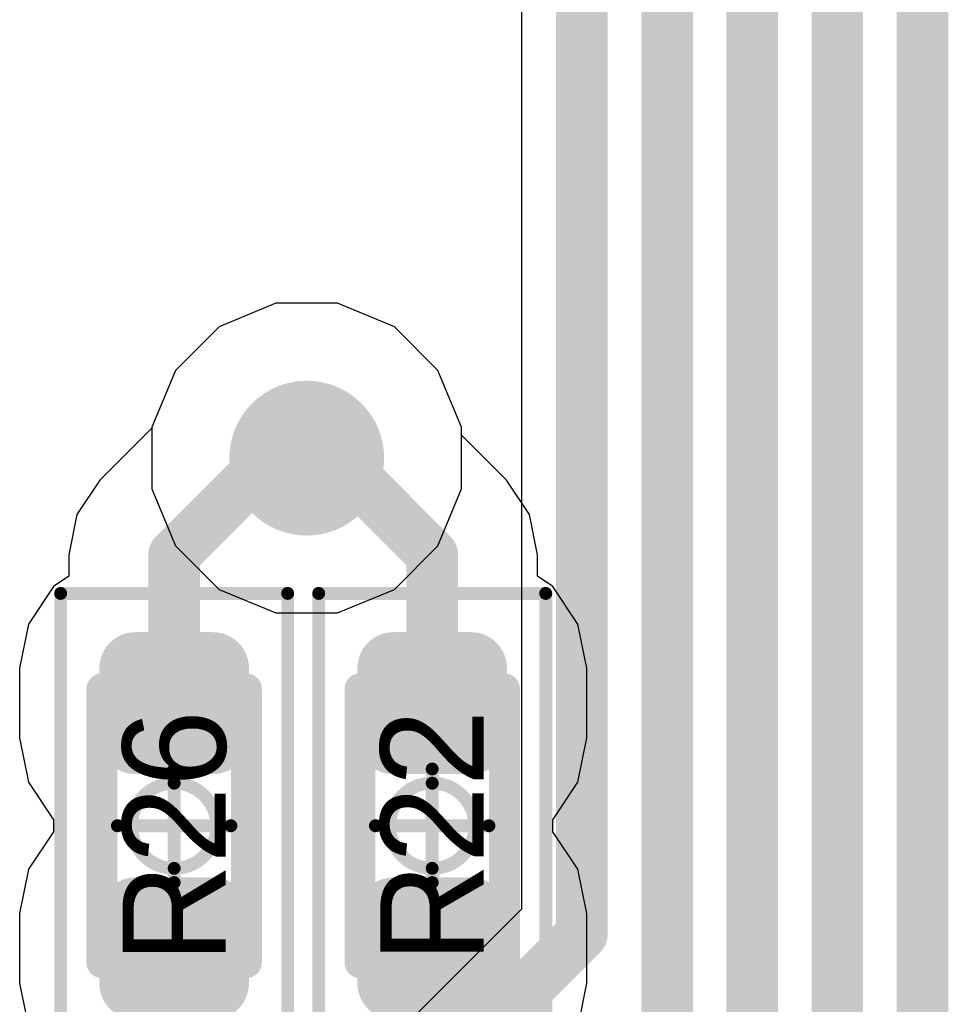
# Model space of a CAD drawing. Header units: millimetres. Extents: x -0.08 to 3.17, y -0.08 to 4.88.
# Tile 19 of 256: x 0.57 to 0.71, y 1.74 to 1.89. Entities that reach past the tile are written whole.
import ezdxf

# ---------------------------------------------------------------- set-up
doc = ezdxf.new("R2010")
doc.units = ezdxf.units.MM
doc.header["$MEASUREMENT"] = 0
for name, color, linetype in [('BottomLayer', 5, 'Continuous'), ('Mechanical13', 56, 'Continuous'), ('Mechanical15', 56, 'Continuous'), ('Mechanical2', 216, 'Continuous'), ('MidLayer1', 16, 'Continuous'), ('MidLayer2', 76, 'Continuous'), ('MultiLayer', 9, 'Continuous'), ('TopLayer', 1, 'Continuous'), ('TopPaste', 8, 'Continuous'), ('TopSolder', 216, 'Continuous'), ('ViaHoleLayer', 16, 'Continuous')]:
    doc.layers.add(name, color=color, linetype=linetype)

# ---------------------------------------------------------------- blocks, each defined once
blk = doc.blocks.new('RES_0402_489')
at = {"layer": 'Mechanical13', "const_width": 0.00472}
for points in [[(-0.02087, 0.01102), (0.02087, 0.01102)], [(-0.02087, 0.01102), (-0.02087, -0.01102)], [(0.02087, 0.01102), (0.02087, -0.01102)], [(-0.02087, -0.01102), (0.02087, -0.01102)]]:
    blk.add_lwpolyline(points, dxfattribs=at)
at = {"layer": 'Mechanical13', "const_width": 0.00236}
for points in [[(-0.02205, 0.01102, 1), (-0.01969, 0.01102, 1)], [(-0.02205, 0.01102, 1), (-0.01969, 0.01102, 1)], [(0.01969, 0.01102, 1), (0.02205, 0.01102, 1)], [(0.01969, 0.01102, 1), (0.02205, 0.01102, 1)], [(-0.02205, -0.01102, 1), (-0.01969, -0.01102, 1)], [(-0.02205, -0.01102, 1), (-0.01969, -0.01102, 1)], [(0.01969, -0.01102, 1), (0.02205, -0.01102, 1)], [(0.01969, -0.01102, 1), (0.02205, -0.01102, 1)]]:
    blk.add_lwpolyline(points, format="xyb", close=True, dxfattribs=at)
at = {"layer": 'Mechanical15', "const_width": 0.00197}
for points in [[(-0.03543, 0.01732), (0.03543, 0.01732)], [(-0.03543, 0.01732), (-0.03543, -0.01732)], [(0.03543, 0.01732), (0.03543, -0.01732)], [(0, 0.00866), (0, -0.00866)], [(-0.00866, 0), (0.00866, 0)], [(-0.03543, -0.01732), (0.03543, -0.01732)]]:
    blk.add_lwpolyline(points, dxfattribs=at)
at = {"layer": 'Mechanical15'}
for points, const_width in [([(-0.03593, 0.01732, 1), (-0.03494, 0.01732, 1)], 0.000984), ([(-0.03593, 0.01732, 1), (-0.03494, 0.01732, 1)], 0.000984), ([(0.03494, 0.01732, 1), (0.03593, 0.01732, 1)], 0.000984), ([(0.03494, 0.01732, 1), (0.03593, 0.01732, 1)], 0.000984), ([(-0.00049, 0.00866, 1), (0.00049, 0.00866, 1)], 0.000984), ([(0.0065, 0, 1), (-0.0065, 0, 1)], 0.00197), ([(-0.00915, 0, 1), (-0.00817, 0, 1)], 0.000984), ([(-0.00699, 0, 1), (-0.006, 0, 1)], 0.000984), ([(0.006, 0, 1), (0.00699, 0, 1)], 0.000984), ([(0.00817, 0, 1), (0.00915, 0, 1)], 0.000984), ([(-0.00049, -0.00866, 1), (0.00049, -0.00866, 1)], 0.000984), ([(-0.03593, -0.01732, 1), (-0.03494, -0.01732, 1)], 0.000984), ([(-0.03593, -0.01732, 1), (-0.03494, -0.01732, 1)], 0.000984), ([(0.03494, -0.01732, 1), (0.03593, -0.01732, 1)], 0.000984), ([(0.03494, -0.01732, 1), (0.03593, -0.01732, 1)], 0.000984)]:
    blk.add_lwpolyline(points, format="xyb", close=True, dxfattribs=dict(at, const_width=const_width))
at = {"layer": 'TopLayer', "const_width": 0.00552}
for points in [[(-0.02677, 0.0059, 1), (-0.02125, 0.0059, 1)], [(-0.01616, 0.0059, 1), (-0.01063, 0.0059, 1)], [(0.01063, 0.0059, 1), (0.01616, 0.0059, 1)], [(0.02125, 0.0059, 1), (0.02677, 0.0059, 1)], [(-0.02677, -0.0059, 1), (-0.02125, -0.0059, 1)], [(-0.01616, -0.0059, 1), (-0.01063, -0.0059, 1)], [(0.01063, -0.0059, 1), (0.01616, -0.0059, 1)], [(0.02125, -0.0059, 1), (0.02677, -0.0059, 1)]]:
    blk.add_lwpolyline(points, format="xyb", close=True, dxfattribs=at)
at = {"layer": 'TopLayer'}
for points in [[(-0.0134, 0.01142), (-0.02401, 0.01142), (-0.0134, -0.01142), (-0.02401, -0.01142)], [(0.0134, -0.01142), (0.02401, -0.01142), (0.0134, 0.01142), (0.02401, 0.01142)], [(-0.00787, 0.0059), (-0.02953, 0.0059), (-0.00787, -0.0059), (-0.02953, -0.0059)], [(0.00787, -0.0059), (0.02953, -0.0059), (0.00787, 0.0059), (0.02953, 0.0059)]]:
    blk.add_solid(points, dxfattribs=at)
at = {"layer": 'TopPaste', "const_width": 0.00552}
for points in [[(-0.02677, 0.0059, 1), (-0.02125, 0.0059, 1)], [(-0.01616, 0.0059, 1), (-0.01063, 0.0059, 1)], [(0.01063, 0.0059, 1), (0.01616, 0.0059, 1)], [(0.02125, 0.0059, 1), (0.02677, 0.0059, 1)], [(-0.02677, -0.0059, 1), (-0.02125, -0.0059, 1)], [(-0.01616, -0.0059, 1), (-0.01063, -0.0059, 1)], [(0.01063, -0.0059, 1), (0.01616, -0.0059, 1)], [(0.02125, -0.0059, 1), (0.02677, -0.0059, 1)]]:
    blk.add_lwpolyline(points, format="xyb", close=True, dxfattribs=at)
at = {"layer": 'TopPaste'}
for points in [[(-0.0134, 0.01142), (-0.02401, 0.01142), (-0.0134, -0.01142), (-0.02401, -0.01142)], [(0.0134, -0.01142), (0.02401, -0.01142), (0.0134, 0.01142), (0.02401, 0.01142)], [(-0.00787, 0.0059), (-0.02953, 0.0059), (-0.00787, -0.0059), (-0.02953, -0.0059)], [(0.00787, -0.0059), (0.02953, -0.0059), (0.00787, 0.0059), (0.02953, 0.0059)]]:
    blk.add_solid(points, dxfattribs=at)
at = {"layer": 'TopSolder', "const_width": 0.00552}
for points in [[(-0.02677, 0.0059, 1), (-0.02125, 0.0059, 1)], [(-0.01616, 0.0059, 1), (-0.01063, 0.0059, 1)], [(0.01063, 0.0059, 1), (0.01616, 0.0059, 1)], [(0.02125, 0.0059, 1), (0.02677, 0.0059, 1)], [(-0.02677, -0.0059, 1), (-0.02125, -0.0059, 1)], [(-0.01616, -0.0059, 1), (-0.01063, -0.0059, 1)], [(0.01063, -0.0059, 1), (0.01616, -0.0059, 1)], [(0.02125, -0.0059, 1), (0.02677, -0.0059, 1)]]:
    blk.add_lwpolyline(points, format="xyb", close=True, dxfattribs=at)
at = {"layer": 'TopSolder'}
for points in [[(-0.0134, 0.01142), (-0.02401, 0.01142), (-0.0134, -0.01142), (-0.02401, -0.01142)], [(0.0134, -0.01142), (0.02401, -0.01142), (0.0134, 0.01142), (0.02401, 0.01142)], [(-0.00787, 0.0059), (-0.02953, 0.0059), (-0.00787, -0.0059), (-0.02953, -0.0059)], [(0.00787, -0.0059), (0.02953, -0.0059), (0.00787, 0.0059), (0.02953, 0.0059)]]:
    blk.add_solid(points, dxfattribs=at)
blk = doc.blocks.new('RES_0402_490')
at = {"layer": 'Mechanical13', "const_width": 0.00472}
for points in [[(-0.02087, 0.01102), (0.02087, 0.01102)], [(-0.02087, 0.01102), (-0.02087, -0.01102)], [(0.02087, 0.01102), (0.02087, -0.01102)], [(-0.02087, -0.01102), (0.02087, -0.01102)]]:
    blk.add_lwpolyline(points, dxfattribs=at)
at = {"layer": 'Mechanical13', "const_width": 0.00236}
for points in [[(-0.02205, 0.01102, 1), (-0.01969, 0.01102, 1)], [(-0.02205, 0.01102, 1), (-0.01969, 0.01102, 1)], [(0.01969, 0.01102, 1), (0.02205, 0.01102, 1)], [(0.01969, 0.01102, 1), (0.02205, 0.01102, 1)], [(-0.02205, -0.01102, 1), (-0.01969, -0.01102, 1)], [(-0.02205, -0.01102, 1), (-0.01969, -0.01102, 1)], [(0.01969, -0.01102, 1), (0.02205, -0.01102, 1)], [(0.01969, -0.01102, 1), (0.02205, -0.01102, 1)]]:
    blk.add_lwpolyline(points, format="xyb", close=True, dxfattribs=at)
at = {"layer": 'Mechanical15', "const_width": 0.00197}
for points in [[(-0.03543, 0.01732), (0.03543, 0.01732)], [(-0.03543, 0.01732), (-0.03543, -0.01732)], [(0.03543, 0.01732), (0.03543, -0.01732)], [(0, 0.00866), (0, -0.00866)], [(-0.00866, 0), (0.00866, 0)], [(-0.03543, -0.01732), (0.03543, -0.01732)]]:
    blk.add_lwpolyline(points, dxfattribs=at)
at = {"layer": 'Mechanical15'}
for points, const_width in [([(-0.03593, 0.01732, 1), (-0.03494, 0.01732, 1)], 0.000984), ([(-0.03593, 0.01732, 1), (-0.03494, 0.01732, 1)], 0.000984), ([(0.03494, 0.01732, 1), (0.03593, 0.01732, 1)], 0.000984), ([(0.03494, 0.01732, 1), (0.03593, 0.01732, 1)], 0.000984), ([(-0.00049, 0.00866, 1), (0.00049, 0.00866, 1)], 0.000984), ([(0.0065, 0, 1), (-0.0065, 0, 1)], 0.00197), ([(-0.00915, 0, 1), (-0.00817, 0, 1)], 0.000984), ([(-0.00699, 0, 1), (-0.006, 0, 1)], 0.000984), ([(0.006, 0, 1), (0.00699, 0, 1)], 0.000984), ([(0.00817, 0, 1), (0.00915, 0, 1)], 0.000984), ([(-0.00049, -0.00866, 1), (0.00049, -0.00866, 1)], 0.000984), ([(-0.03593, -0.01732, 1), (-0.03494, -0.01732, 1)], 0.000984), ([(-0.03593, -0.01732, 1), (-0.03494, -0.01732, 1)], 0.000984), ([(0.03494, -0.01732, 1), (0.03593, -0.01732, 1)], 0.000984), ([(0.03494, -0.01732, 1), (0.03593, -0.01732, 1)], 0.000984)]:
    blk.add_lwpolyline(points, format="xyb", close=True, dxfattribs=dict(at, const_width=const_width))
at = {"layer": 'TopLayer', "const_width": 0.00552}
for points in [[(-0.02677, 0.0059, 1), (-0.02125, 0.0059, 1)], [(-0.01616, 0.0059, 1), (-0.01063, 0.0059, 1)], [(0.01063, 0.0059, 1), (0.01616, 0.0059, 1)], [(0.02125, 0.0059, 1), (0.02677, 0.0059, 1)], [(-0.02677, -0.0059, 1), (-0.02125, -0.0059, 1)], [(-0.01616, -0.0059, 1), (-0.01063, -0.0059, 1)], [(0.01063, -0.0059, 1), (0.01616, -0.0059, 1)], [(0.02125, -0.0059, 1), (0.02677, -0.0059, 1)]]:
    blk.add_lwpolyline(points, format="xyb", close=True, dxfattribs=at)
at = {"layer": 'TopLayer'}
for points in [[(-0.0134, 0.01142), (-0.02401, 0.01142), (-0.0134, -0.01142), (-0.02401, -0.01142)], [(0.0134, -0.01142), (0.02401, -0.01142), (0.0134, 0.01142), (0.02401, 0.01142)], [(-0.00787, 0.0059), (-0.02953, 0.0059), (-0.00787, -0.0059), (-0.02953, -0.0059)], [(0.00787, -0.0059), (0.02953, -0.0059), (0.00787, 0.0059), (0.02953, 0.0059)]]:
    blk.add_solid(points, dxfattribs=at)
at = {"layer": 'TopPaste', "const_width": 0.00552}
for points in [[(-0.02677, 0.0059, 1), (-0.02125, 0.0059, 1)], [(-0.01616, 0.0059, 1), (-0.01063, 0.0059, 1)], [(0.01063, 0.0059, 1), (0.01616, 0.0059, 1)], [(0.02125, 0.0059, 1), (0.02677, 0.0059, 1)], [(-0.02677, -0.0059, 1), (-0.02125, -0.0059, 1)], [(-0.01616, -0.0059, 1), (-0.01063, -0.0059, 1)], [(0.01063, -0.0059, 1), (0.01616, -0.0059, 1)], [(0.02125, -0.0059, 1), (0.02677, -0.0059, 1)]]:
    blk.add_lwpolyline(points, format="xyb", close=True, dxfattribs=at)
at = {"layer": 'TopPaste'}
for points in [[(-0.0134, 0.01142), (-0.02401, 0.01142), (-0.0134, -0.01142), (-0.02401, -0.01142)], [(0.0134, -0.01142), (0.02401, -0.01142), (0.0134, 0.01142), (0.02401, 0.01142)], [(-0.00787, 0.0059), (-0.02953, 0.0059), (-0.00787, -0.0059), (-0.02953, -0.0059)], [(0.00787, -0.0059), (0.02953, -0.0059), (0.00787, 0.0059), (0.02953, 0.0059)]]:
    blk.add_solid(points, dxfattribs=at)
at = {"layer": 'TopSolder', "const_width": 0.00552}
for points in [[(-0.02677, 0.0059, 1), (-0.02125, 0.0059, 1)], [(-0.01616, 0.0059, 1), (-0.01063, 0.0059, 1)], [(0.01063, 0.0059, 1), (0.01616, 0.0059, 1)], [(0.02125, 0.0059, 1), (0.02677, 0.0059, 1)], [(-0.02677, -0.0059, 1), (-0.02125, -0.0059, 1)], [(-0.01616, -0.0059, 1), (-0.01063, -0.0059, 1)], [(0.01063, -0.0059, 1), (0.01616, -0.0059, 1)], [(0.02125, -0.0059, 1), (0.02677, -0.0059, 1)]]:
    blk.add_lwpolyline(points, format="xyb", close=True, dxfattribs=at)
at = {"layer": 'TopSolder'}
for points in [[(-0.0134, 0.01142), (-0.02401, 0.01142), (-0.0134, -0.01142), (-0.02401, -0.01142)], [(0.0134, -0.01142), (0.02401, -0.01142), (0.0134, 0.01142), (0.02401, 0.01142)], [(-0.00787, 0.0059), (-0.02953, 0.0059), (-0.00787, -0.0059), (-0.02953, -0.0059)], [(0.00787, -0.0059), (0.02953, -0.0059), (0.00787, 0.0059), (0.02953, 0.0059)]]:
    blk.add_solid(points, dxfattribs=at)

msp = doc.modelspace()

# ---------------------------------------------------------------- linework, layer by layer
at = {"layer": 'BottomLayer'}
for p, q in [((0.60608, 1.84348), (0.5974, 1.83988)), ((0.61548, 1.84348), (0.60608, 1.84348)), ((0.62416, 1.83988), (0.61548, 1.84348)), ((0.5974, 1.83988), (0.59075, 1.83323)), ((0.6308, 1.83323), (0.62416, 1.83988)), ((0.59075, 1.83323), (0.58716, 1.82455)), ((0.6344, 1.82455), (0.6308, 1.83323)), ((0.58716, 1.82455), (0.58716, 1.81516)), ((0.6344, 1.81516), (0.6344, 1.82455)), ((0.58716, 1.81516), (0.59075, 1.80647)), ((0.6308, 1.80647), (0.6344, 1.81516)), ((0.59075, 1.80647), (0.5974, 1.79983)), ((0.62416, 1.79983), (0.6308, 1.80647)), ((0.5974, 1.79983), (0.60608, 1.79623)), ((0.61548, 1.79623), (0.62416, 1.79983)), ((0.60608, 1.79623), (0.61548, 1.79623))]:
    msp.add_line(p, q, dxfattribs=at)
at = {"layer": 'BottomLayer', "const_width": 0.01181}
msp.add_lwpolyline([(0.60487, 1.81985, 1), (0.61668, 1.81985, 1)], format="xyb", close=True, dxfattribs=at)
at = {"layer": 'MidLayer1'}
for p, q in [((0.60608, 1.84348), (0.5974, 1.83988)), ((0.61548, 1.84348), (0.60608, 1.84348)), ((0.62416, 1.83988), (0.61548, 1.84348)), ((0.5974, 1.83988), (0.59075, 1.83323)), ((0.6308, 1.83323), (0.62416, 1.83988)), ((0.59075, 1.83323), (0.58716, 1.82455)), ((0.6344, 1.82455), (0.6308, 1.83323)), ((0.58716, 1.82455), (0.58716, 1.81516)), ((0.6344, 1.81516), (0.6344, 1.82455)), ((0.58716, 1.81516), (0.59075, 1.80647)), ((0.6308, 1.80647), (0.6344, 1.81516)), ((0.59075, 1.80647), (0.5974, 1.79983)), ((0.62416, 1.79983), (0.6308, 1.80647)), ((0.5974, 1.79983), (0.60608, 1.79623)), ((0.61548, 1.79623), (0.62416, 1.79983)), ((0.60608, 1.79623), (0.61548, 1.79623))]:
    msp.add_line(p, q, dxfattribs=at)
at = {"layer": 'MidLayer1', "const_width": 0.01181}
msp.add_lwpolyline([(0.60487, 1.81985, 1), (0.61668, 1.81985, 1)], format="xyb", close=True, dxfattribs=at)
at = {"layer": 'MidLayer2'}
for p, q in [((0.64352, 2.81037), (0.64352, 1.75107)), ((0.64352, 1.75107), (0.61035, 1.71789))]:
    msp.add_line(p, q, dxfattribs=at)
at = {"layer": 'MidLayer2', "const_width": 0.00787}
for points in [[(0.65276, 1.74724), (0.65276, 2.81037)], [(0.66575, 1.69724), (0.66575, 2.80368)], [(0.67874, 1.65906), (0.67874, 2.79718)], [(0.69173, 1.6248), (0.69173, 2.79069)], [(0.70472, 1.52777), (0.70472, 2.26386)], [(0.61417, 1.70866), (0.65276, 1.74724)]]:
    msp.add_lwpolyline(points, dxfattribs=at)
at = {"layer": 'MidLayer2'}
for points, const_width in [([(0.60487, 1.81985, 1), (0.61668, 1.81985, 1)], 0.01181), ([(0.65079, 1.74724, 1), (0.65472, 1.74724, 1)], 0.00394), ([(0.65079, 1.74724, 1), (0.65472, 1.74724, 1)], 0.00394)]:
    msp.add_lwpolyline(points, format="xyb", close=True, dxfattribs=dict(at, const_width=const_width))
at = {"layer": 'MultiLayer', "const_width": 0.01181}
msp.add_lwpolyline([(0.60487, 1.81985, 1), (0.61668, 1.81985, 1)], format="xyb", close=True, dxfattribs=at)
at = {"layer": 'TopLayer'}
for p, q in [((0.60608, 1.84348), (0.5974, 1.83988)), ((0.61548, 1.84348), (0.60608, 1.84348)), ((0.62416, 1.83988), (0.61548, 1.84348)), ((0.5974, 1.83988), (0.59075, 1.83323)), ((0.6308, 1.83323), (0.62416, 1.83988)), ((0.59075, 1.83323), (0.58716, 1.82455)), ((0.6344, 1.82455), (0.6308, 1.83323)), ((0.58716, 1.82455), (0.58716, 1.82443)), ((0.6344, 1.82335), (0.6344, 1.82455)), ((0.58716, 1.82443), (0.5792, 1.81647)), ((0.64127, 1.81647), (0.6344, 1.82335)), ((0.5792, 1.81647), (0.57572, 1.81126)), ((0.64128, 1.81647), (0.64127, 1.81647)), ((0.64476, 1.81126), (0.64128, 1.81647)), ((0.57572, 1.81126), (0.57449, 1.80512)), ((0.64598, 1.80512), (0.64476, 1.81126)), ((0.57449, 1.80512), (0.57449, 1.80512)), ((0.57449, 1.80512), (0.57449, 1.80184)), ((0.64598, 1.80184), (0.64598, 1.80512)), ((0.64598, 1.80512), (0.64598, 1.80512)), ((0.57449, 1.80184), (0.57216, 1.80028)), ((0.64831, 1.80028), (0.64598, 1.80184)), ((0.57216, 1.80028), (0.56833, 1.79455)), ((0.65214, 1.79455), (0.64831, 1.80028)), ((0.56833, 1.79455), (0.56698, 1.78779)), ((0.65349, 1.78779), (0.65214, 1.79455)), ((0.56698, 1.78779), (0.56698, 1.77718)), ((0.65349, 1.77718), (0.65349, 1.78779)), ((0.56698, 1.77718), (0.56833, 1.77041)), ((0.65214, 1.77041), (0.65349, 1.77718)), ((0.56833, 1.77041), (0.57216, 1.76468)), ((0.64831, 1.76468), (0.65214, 1.77041)), ((0.57216, 1.76468), (0.57216, 1.76288)), ((0.64831, 1.76288), (0.64831, 1.76468)), ((0.57216, 1.76288), (0.56833, 1.75715)), ((0.65214, 1.75715), (0.64831, 1.76288)), ((0.56833, 1.75715), (0.56698, 1.75038)), ((0.65349, 1.75038), (0.65214, 1.75715)), ((0.56698, 1.75038), (0.56698, 1.73977)), ((0.65349, 1.73977), (0.65349, 1.75038)), ((0.56698, 1.73977), (0.56833, 1.73301)), ((0.65214, 1.73301), (0.65349, 1.73977))]:
    msp.add_line(p, q, dxfattribs=at)
for points, const_width in [([(0.60487, 1.81985, 1), (0.61668, 1.81985, 1)], 0.01181), ([(0.60881, 1.81985, 1), (0.61275, 1.81985, 1)], 0.00394), ([(0.60881, 1.81985, 1), (0.61275, 1.81985, 1)], 0.00394), ([(0.60031, 1.81684, 1), (0.60424, 1.81684, 1)], 0.00394), ([(0.60031, 1.81684, 1), (0.60424, 1.81684, 1)], 0.00394), ([(0.6058, 1.81684, 1), (0.60973, 1.81684, 1)], 0.00394), ([(0.6058, 1.81684, 1), (0.60973, 1.81684, 1)], 0.00394), ([(0.61182, 1.81684, 1), (0.61576, 1.81684, 1)], 0.00394), ([(0.61182, 1.81684, 1), (0.61576, 1.81684, 1)], 0.00394), ([(0.61623, 1.81684, 1), (0.62017, 1.81684, 1)], 0.00394), ([(0.61623, 1.81684, 1), (0.62017, 1.81684, 1)], 0.00394), ([(0.58858, 1.80512, 1), (0.59252, 1.80512, 1)], 0.00394), ([(0.58858, 1.80512, 1), (0.59252, 1.80512, 1)], 0.00394), ([(0.62795, 1.80512, 1), (0.63189, 1.80512, 1)], 0.00394), ([(0.62795, 1.80512, 1), (0.63189, 1.80512, 1)], 0.00394), ([(0.58858, 1.78248, 1), (0.59252, 1.78248, 1)], 0.00394), ([(0.62795, 1.78248, 1), (0.63189, 1.78248, 1)], 0.00394), ([(0.58858, 1.74508, 1), (0.59252, 1.74508, 1)], 0.00394), ([(0.62795, 1.74508, 1), (0.63189, 1.74508, 1)], 0.00394)]:
    msp.add_lwpolyline(points, format="xyb", close=True, dxfattribs=dict(at, const_width=const_width))
at = {"layer": 'TopLayer', "const_width": 0.00787}
for points in [[(0.60777, 1.81684), (0.61078, 1.81985)], [(0.61078, 1.81985), (0.61379, 1.81684)], [(0.59055, 1.80512), (0.60227, 1.81684)], [(0.60227, 1.81684), (0.60777, 1.81684)], [(0.61379, 1.81684), (0.6182, 1.81684)], [(0.6182, 1.81684), (0.62992, 1.80512)], [(0.59055, 1.78248), (0.59055, 1.80512)], [(0.62992, 1.78248), (0.62992, 1.80512)], [(0.59055, 1.72441), (0.59055, 1.74508)], [(0.62992, 1.69278), (0.62992, 1.74508)]]:
    msp.add_lwpolyline(points, dxfattribs=at)
at = {"layer": 'ViaHoleLayer', "const_width": 0.00591}
msp.add_lwpolyline([(0.60783, 1.81985, 1), (0.61373, 1.81985, 1)], format="xyb", close=True, dxfattribs=at)

# ---------------------------------------------------------------- block references
at = {"rotation": 90}
for name, p in [('RES_0402_490', (0.59055, 1.76378)), ('RES_0402_489', (0.62992, 1.76378))]:
    msp.add_blockref(name, p, dxfattribs=at)

# ---------------------------------------------------------------- texts
at = {"layer": 'Mechanical2'}
for s, p in [('R26', (0.59842, 1.74279)), ('R22', (0.63776, 1.74286))]:
    msp.add_text(s, height=0.015748, rotation=90, dxfattribs=at).set_placement(p)

doc.saveas('drawing.dxf')
